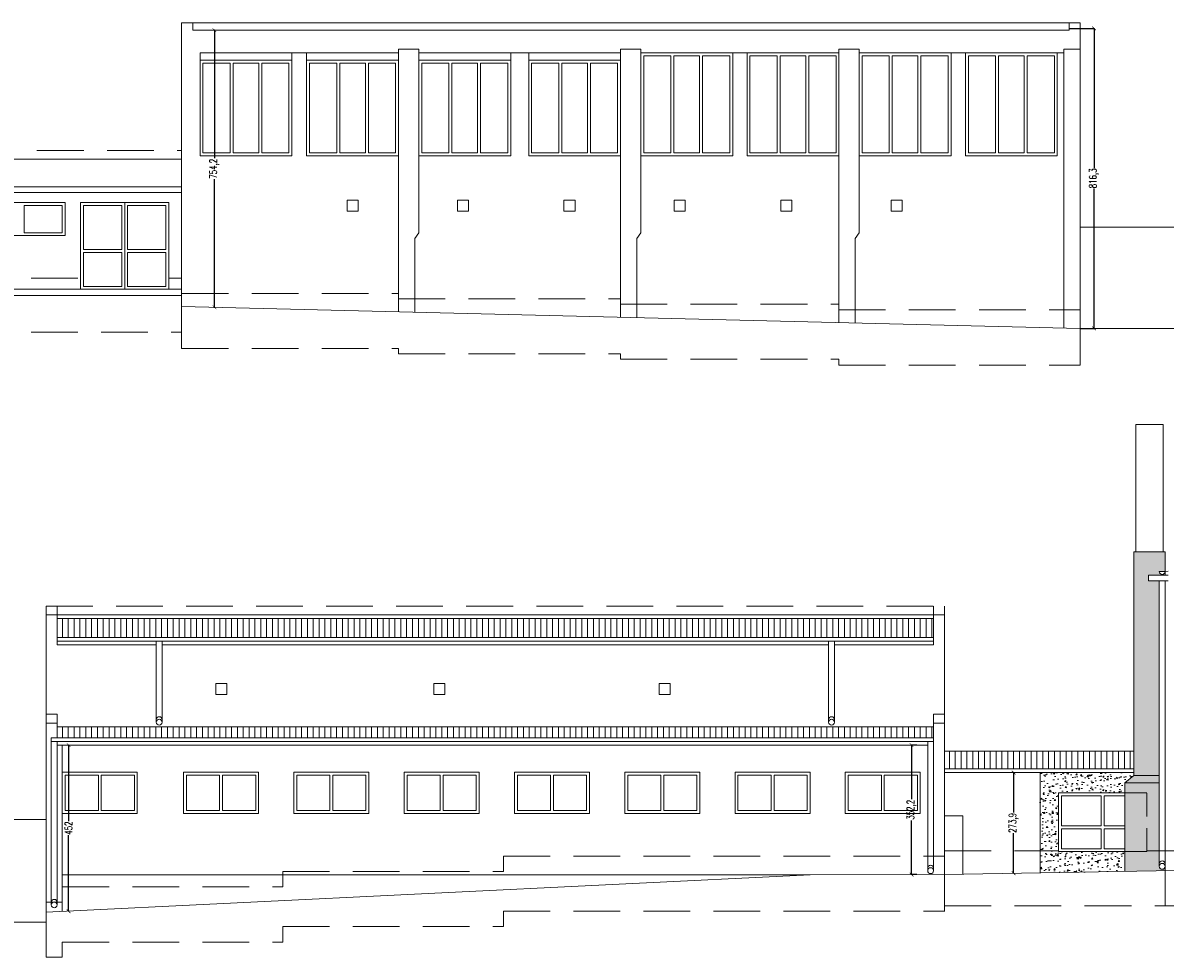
# Model space of a CAD drawing. Header units: centimetres. Extents: x -169503 to -110243, y -22061 to 11368.
# Tile 10 of 37: x -157915 to -154808, y -2358 to 184. Entities that reach past the tile are written whole.
import ezdxf

# ---------------------------------------------------------------- set-up
doc = ezdxf.new("R2010")
doc.units = ezdxf.units.CM
doc.header["$LTSCALE"] = 10
doc.linetypes.add('KRESKOWA', pattern=[19.05, 12.7, -6.35])
doc.linetypes.add('UKRYTE', pattern=[9.525, 6.35, -3.175])
doc.layers.get('0').update_dxf_attribs({"color": 250})
doc.layers.get('Defpoints').update_dxf_attribs({"color": 250})
for name, color, linetype, lineweight in [('_DOCIEPLENIE ISTN', 250, 'Continuous', 15), ('_OKNA', 250, 'Continuous', 15), ('_SC', 250, 'Continuous', 15), ('_WID', 250, 'Continuous', 15)]:
    doc.layers.add(name, color=color, linetype=linetype, lineweight=lineweight)
doc.styles.add('styl1', font='Simplex.SHX', dxfattribs={"width": 0.7})
doc.dimstyles.new('100', dxfattribs={"dimtxt": 20, "dimasz": 10, "dimexe": 1.25, "dimexo": 0, "dimtad": 0, "dimdec": 1, "dimdsep": 46, "dimlunit": 6, "dimtxsty": 'styl1', "dimblk1": 'ARCHTICK', "dimblk2": 'ARCHTICK', "dimsah": 1, "dimcen": 5, "dimclrt": 256, "dimadec": 0, "dimazin": 0, "dimtfac": 1, "dimtdec": 1, "dimtmove": 0, "dimatfit": 3, "dimldrblk": 'ARCHTICK', "dimfxl": 1.25, "dimtolj": 1, "dimtzin": 0, "dimarcsym": 0})
pattern_1 = [(50, (-15250.387, -1611.04), (36.436934, -3.187817), [3.81, -41.91]), (355, (-15250.387, -1611.04), (-7.048684, 38.211369), [3.048, -33.528117]), (100.451445, (-15247.35, -1611.306), (29.388249, 35.02355), [3.238002, -35.618049]), (46.1842, (-15250.387, -1600.88), (54.215808, -8.408466), [5.715, -62.865]), (96.635558, (-15245.87, -1601.58), (47.480827, 49.485225), [4.857005, -53.427122]), (351.18415, (-15250.39, -1600.88), (47.480827, 49.485225), [4.571993, -50.291946]), (21, (-15245.307, -1603.42), (30.322878, -20.4530396), [3.81, -41.91]), (326, (-15245.307, -1603.42), (12.360406, 36.837593), [3.048, -33.528]), (71.451445, (-15242.78, -1605.125), (42.683284, 16.384554), [3.238002, -35.617988]), (37.5, (-15250.387, -1611.04), (0.6177207, 16.9110078), [0, -33.1216, 0, -34.036, 0, -33.655]), (7.5, (-15250.387, -1611.04), (13.3639325, 20.036115), [0, -19.4056, 0, -32.3596, 0, -12.827]), (327.5, (-15261.716, -1611.04), (27.118119, -1.1457488), [0, -12.7, 0, -39.624, 0, -52.578]), (317.5, (-15266.796, -1611.04), (29.6258363, 5.0852982), [0, -16.51, 0, -26.3144, 0, -37.338])]

# ---------------------------------------------------------------- blocks, each defined once
blk = doc.blocks.new('_ARCHTICK')
at = {"color": 0, "linetype": 'ByBlock', "const_width": 0.15}
blk.add_lwpolyline([(-0.5, -0.5), (0.5, 0.5)], dxfattribs=at)
blk = doc.blocks.new('*D188')
at = {"layer": '_WID', "color": 0, "lineweight": -2}
for p, q in [((-157394.2, 164.5), (-157395.4, 164.5)), ((-157394.2, 164.5), (-157394.2, -184)), ((-157394.2, -589.7), (-157394.2, -241.2)), ((-157394.2, -589.7), (-157395.4, -589.7))]:
    blk.add_line(p, q, dxfattribs=at)
at = {"layer": 'Defpoints', "color": 0}
for p in [(-157394.2, 164.5), (-157394.2, -589.7), (-157394.2, -589.7)]:
    blk.add_point(p, dxfattribs=at)
at = {"layer": '_WID', "color": 0, "lineweight": -2, "xscale": 10, "yscale": 10, "zscale": 10}
for p, rotation in [((-157394.2, 164.5), 90), ((-157394.2, -589.7), 270)]:
    blk.add_blockref('_ARCHTICK', p, dxfattribs=dict(at, rotation=rotation))
at = {"layer": '_WID', "insert": (-157394.2, -212.6), "char_height": 20, "attachment_point": 5, "rotation": 90, "style": 'styl1'}
blk.add_mtext('\\A1;754,2', dxfattribs=at)
blk = doc.blocks.new('*D189')
at = {"layer": '_WID', "color": 0, "lineweight": -2}
for p, q in [((-155069.3, 169.5), (-155000.2, 169.5)), ((-155001.5, 169.5), (-155001.5, -211.4)), ((-155001.5, -646.8), (-155001.5, -266)), ((-155039.3, -646.8), (-155000.2, -646.8))]:
    blk.add_line(p, q, dxfattribs=at)
at = {"layer": 'Defpoints', "color": 0}
for p in [(-155069.3, 169.5), (-155001.5, 169.5), (-155039.3, -646.8)]:
    blk.add_point(p, dxfattribs=at)
at = {"layer": '_WID', "color": 0, "lineweight": -2, "xscale": 10, "yscale": 10, "zscale": 10}
for p, rotation in [((-155001.5, 169.5), 90), ((-155001.5, -646.8), 270)]:
    blk.add_blockref('_ARCHTICK', p, dxfattribs=dict(at, rotation=rotation))
at = {"layer": '_WID', "insert": (-155001.5, -238.7), "char_height": 20, "attachment_point": 5, "rotation": 90, "style": 'styl1'}
blk.add_mtext('\\A1;816,3', dxfattribs=at)
blk = doc.blocks.new('*D192')
at = {"layer": '_WID', "color": 0, "lineweight": -2}
for p, q in [((-155220.3, -1855.7), (-155221.6, -1855.7)), ((-155220.3, -1855.7), (-155220.3, -1964.4)), ((-155220.3, -2129.6), (-155220.3, -2020.9)), ((-155220.3, -2129.6), (-155221.6, -2129.6))]:
    blk.add_line(p, q, dxfattribs=at)
at = {"layer": 'Defpoints', "color": 0}
for p in [(-155220.3, -1855.7), (-155220.3, -2129.6), (-155220.3, -2129.6)]:
    blk.add_point(p, dxfattribs=at)
at = {"layer": '_WID', "color": 0, "lineweight": -2, "xscale": 10, "yscale": 10, "zscale": 10}
for p, rotation in [((-155220.3, -1855.7), 90), ((-155220.3, -2129.6), 270)]:
    blk.add_blockref('_ARCHTICK', p, dxfattribs=dict(at, rotation=rotation))
at = {"layer": '_WID', "insert": (-155220.3, -1992.6), "char_height": 20, "attachment_point": 5, "rotation": 90, "style": 'styl1'}
blk.add_mtext('\\A1;273,9', dxfattribs=at)
blk = doc.blocks.new('*D193')
at = {"layer": '_WID', "color": 0, "lineweight": -2}
for p, q in [((-155483.7, -1780.8), (-155499.2, -1780.8)), ((-155497.9, -1780.8), (-155497.9, -1928.3)), ((-155497.9, -2133), (-155497.9, -1985.6)), ((-155483.7, -2133), (-155499.2, -2133))]:
    blk.add_line(p, q, dxfattribs=at)
at = {"layer": 'Defpoints', "color": 0}
for p in [(-155497.9, -1780.8), (-155483.7, -1780.8), (-155483.7, -2133)]:
    blk.add_point(p, dxfattribs=at)
at = {"layer": '_WID', "color": 0, "lineweight": -2, "xscale": 10, "yscale": 10, "zscale": 10}
for p, rotation in [((-155497.9, -1780.8), 90), ((-155497.9, -2133), 270)]:
    blk.add_blockref('_ARCHTICK', p, dxfattribs=dict(at, rotation=rotation))
at = {"layer": '_WID', "insert": (-155497.9, -1956.9), "char_height": 20, "attachment_point": 5, "rotation": 90, "style": 'styl1'}
blk.add_mtext('\\A1;352,2', dxfattribs=at)
blk = doc.blocks.new('*D194')
at = {"layer": '_WID', "color": 0, "lineweight": -2}
for p, q in [((-157790.9, -1780.8), (-157792.2, -1780.8)), ((-157790.9, -1780.8), (-157790.9, -1988.2)), ((-157790.9, -2232.8), (-157790.9, -2025.5)), ((-157790.9, -2232.8), (-157792.2, -2232.8))]:
    blk.add_line(p, q, dxfattribs=at)
at = {"layer": 'Defpoints', "color": 0}
for p in [(-157790.9, -1780.8), (-157790.9, -2232.8), (-157790.9, -2232.8)]:
    blk.add_point(p, dxfattribs=at)
at = {"layer": '_WID', "color": 0, "lineweight": -2, "xscale": 10, "yscale": 10, "zscale": 10}
for p, rotation in [((-157790.9, -1780.8), 90), ((-157790.9, -2232.8), 270)]:
    blk.add_blockref('_ARCHTICK', p, dxfattribs=dict(at, rotation=rotation))
at = {"layer": '_WID', "insert": (-157790.9, -2006.8), "char_height": 20, "attachment_point": 5, "rotation": 90, "style": 'styl1'}
blk.add_mtext('\\A1;452', dxfattribs=at)

msp = doc.modelspace()

# ---------------------------------------------------------------- hatches: boundary and pattern name
at = {"layer": '_DOCIEPLENIE ISTN'}
h = msp.add_hatch(dxfattribs=at)
h.set_pattern_fill('AR-CONC', color=256, scale=0.2)
h.set_pattern_definition(pattern_1)
h.paths.add_polyline_path([(-154807.97, -1254.59), (-154892.97, -1254.59), (-154892.97, -1863.58), (-154823.97, -1863.58), (-154823.97, -1333.58), (-154852.97, -1333.58), (-154852.97, -1318.58), (-154815.97, -1316.58, -0.4142136), (-154823.97, -1308.58), (-154807.97, -1308.58)])
h.paths.add_polyline_path([(-154823.97, -1863.58), (-154892.97, -1863.58), (-154917.97, -1883.58), (-154823.97, -1883.58)])
h.paths.add_polyline_path([(-154823.97, -1883.58), (-154917.97, -1883.58), (-154917.97, -1910.71), (-154857.97, -1910.71), (-154857.97, -2070.71), (-154917.97, -2070.71), (-154917.97, -2124.33), (-154832.18, -2122.84), (-154807.97, -2122.74), (-154807.97, -2110.69, -1), (-154823.97, -2110.69)])
h.paths.add_polyline_path([(-154857.97, -1910.71), (-154917.97, -1910.71), (-154917.97, -2070.71), (-154857.97, -2070.71)], flags=17)
h = msp.add_hatch(dxfattribs=at)
h.set_pattern_fill('AR-CONC', color=256, scale=0.2)
h.set_pattern_definition(pattern_1)
h.paths.add_polyline_path([(-154892.97, -1863.58), (-154892.97, -1855.71), (-155147.97, -1855.71), (-155147.97, -2128.32), (-154917.97, -2124.33), (-154917.97, -2070.71), (-155097.97, -2070.71), (-155097.97, -1910.71), (-154917.97, -1910.71), (-154917.97, -1883.58)])
at = {"layer": '_OKNA'}
h = msp.add_hatch(dxfattribs=at)
h.set_pattern_fill('ANSI31', color=256, scale=5, angle=45)
h.set_pattern_definition([(90, (-15250.387, -1611.04), (-15.875, 3e-15), [])])
h.paths.add_polyline_path([(-155437.97, -1436.58), (-157821.97, -1436.58), (-157821.97, -1487.88), (-155437.97, -1487.88)])
h.paths.add_polyline_path([(-155437.97, -1730.84), (-157821.97, -1730.84), (-157821.97, -1760.84), (-155437.97, -1760.84)])
h.paths.add_polyline_path([(-154892.97, -1797.58), (-155407.97, -1797.58), (-155407.97, -1845.71), (-154892.97, -1845.71)])

# ---------------------------------------------------------------- linework, layer by layer
msp.add_line((-157638.33, -540.54), (-157638.33, -304.54), dxfattribs=at)
for points in [[(-156226.33, -169.52), (-156152.33, -169.52), (-156152.33, 94.48), (-156226.33, 94.48)], [(-156144.33, -169.52), (-156074.33, -169.52), (-156074.33, 94.48), (-156144.33, 94.48)], [(-156066.33, -169.52), (-155992.33, -169.52), (-155992.33, 94.48), (-156066.33, 94.48)], [(-155937.33, -169.52), (-155863.33, -169.52), (-155863.33, 94.48), (-155937.33, 94.48)], [(-155855.33, -169.52), (-155785.33, -169.52), (-155785.33, 94.48), (-155855.33, 94.48)], [(-155777.33, -169.52), (-155703.33, -169.52), (-155703.33, 94.48), (-155777.33, 94.48)], [(-155632.33, -169.52), (-155558.33, -169.52), (-155558.33, 94.48), (-155632.33, 94.48)], [(-155550.33, -169.52), (-155480.33, -169.52), (-155480.33, 94.48), (-155550.33, 94.48)], [(-155472.33, -169.52), (-155398.33, -169.52), (-155398.33, 94.48), (-155472.33, 94.48)], [(-155343.33, -169.52), (-155269.33, -169.52), (-155269.33, 94.48), (-155343.33, 94.48)], [(-155261.33, -169.52), (-155191.33, -169.52), (-155191.33, 94.48), (-155261.33, 94.48)], [(-155183.33, -169.52), (-155109.33, -169.52), (-155109.33, 94.48), (-155183.33, 94.48)], [(-157425.33, -169.52), (-157351.33, -169.52), (-157351.33, 74.48), (-157425.33, 74.48)], [(-157343.33, -169.52), (-157273.33, -169.52), (-157273.33, 74.48), (-157343.33, 74.48)], [(-157265.33, -169.52), (-157191.33, -169.52), (-157191.33, 74.48), (-157265.33, 74.48)], [(-157135.33, -169.52), (-157061.33, -169.52), (-157061.33, 74.48), (-157135.33, 74.48)], [(-157053.33, -169.52), (-156983.33, -169.52), (-156983.33, 74.48), (-157053.33, 74.48)], [(-156975.33, -169.52), (-156901.33, -169.52), (-156901.33, 74.48), (-156975.33, 74.48)], [(-156830.33, -169.52), (-156756.33, -169.52), (-156756.33, 74.48), (-156830.33, 74.48)], [(-156748.33, -169.52), (-156678.33, -169.52), (-156678.33, 74.48), (-156748.33, 74.48)], [(-156670.33, -169.52), (-156596.33, -169.52), (-156596.33, 74.48), (-156670.33, 74.48)], [(-156531.33, -169.52), (-156457.33, -169.52), (-156457.33, 74.48), (-156531.33, 74.48)], [(-156449.33, -169.52), (-156379.33, -169.52), (-156379.33, 74.48), (-156449.33, 74.48)], [(-156371.33, -169.52), (-156297.33, -169.52), (-156297.33, 74.48), (-156371.33, 74.48)], [(-157808.33, -386.54), (-157911.33, -386.54), (-157911.33, -312.54), (-157808.33, -312.54)], [(-157750.33, -432.54), (-157646.33, -432.54), (-157646.33, -312.54), (-157750.33, -312.54)], [(-157630.33, -432.54), (-157526.33, -432.54), (-157526.33, -312.54), (-157630.33, -312.54)], [(-157750.33, -440.54), (-157646.33, -440.54), (-157646.33, -532.54), (-157750.33, -532.54)], [(-157630.33, -440.54), (-157526.33, -440.54), (-157526.33, -532.54), (-157630.33, -532.54)], [(-157799.97, -1958.84), (-157709.97, -1958.84), (-157709.97, -1862.84), (-157799.97, -1862.84)], [(-157611.97, -1958.84), (-157701.97, -1958.84), (-157701.97, -1862.84), (-157611.97, -1862.84)], [(-157469.97, -1958.84), (-157379.97, -1958.84), (-157379.97, -1862.84), (-157469.97, -1862.84)], [(-157281.97, -1958.84), (-157371.97, -1958.84), (-157371.97, -1862.84), (-157281.97, -1862.84)], [(-157169.97, -1958.84), (-157079.97, -1958.84), (-157079.97, -1862.84), (-157169.97, -1862.84)], [(-156981.97, -1958.84), (-157071.97, -1958.84), (-157071.97, -1862.84), (-156981.97, -1862.84)], [(-156869.97, -1958.84), (-156779.97, -1958.84), (-156779.97, -1862.84), (-156869.97, -1862.84)], [(-156681.97, -1958.84), (-156771.97, -1958.84), (-156771.97, -1862.84), (-156681.97, -1862.84)], [(-156569.97, -1958.84), (-156479.97, -1958.84), (-156479.97, -1862.84), (-156569.97, -1862.84)], [(-156381.97, -1958.84), (-156471.97, -1958.84), (-156471.97, -1862.84), (-156381.97, -1862.84)], [(-156269.97, -1958.84), (-156179.97, -1958.84), (-156179.97, -1862.84), (-156269.97, -1862.84)], [(-156081.97, -1958.84), (-156171.97, -1958.84), (-156171.97, -1862.84), (-156081.97, -1862.84)], [(-155969.97, -1958.84), (-155879.97, -1958.84), (-155879.97, -1862.84), (-155969.97, -1862.84)], [(-155781.97, -1958.84), (-155871.97, -1958.84), (-155871.97, -1862.84), (-155781.97, -1862.84)], [(-155669.97, -1958.84), (-155579.97, -1958.84), (-155579.97, -1862.84), (-155669.97, -1862.84)], [(-155481.97, -1958.84), (-155571.97, -1958.84), (-155571.97, -1862.84), (-155481.97, -1862.84)], [(-155089.97, -2000.71), (-154981.97, -2000.71), (-154981.97, -1918.71), (-155089.97, -1918.71)], [(-155089.97, -2062.71), (-154981.97, -2062.71), (-154981.97, -2008.71), (-155089.97, -2008.71)]]:
    msp.add_lwpolyline(points, close=True, dxfattribs=at)
for points in [[(-154917.97, -2000.71), (-154973.97, -2000.71), (-154973.97, -1918.71), (-154917.97, -1918.71)], [(-154917.97, -2062.71), (-154973.97, -2062.71), (-154973.97, -2008.71), (-154917.97, -2008.71)]]:
    msp.add_lwpolyline(points, dxfattribs=at)
at = {"layer": '_SC'}
for p, q in [((-158083.33, -557.54), (-157483.33, -557.54)), ((-157483.33, -557.54), (-157483.33, -587.54)), ((-155039.33, -646.8), (-157483.33, -587.54)), ((-155039.33, -646.8), (-154529.33, -646.8)), ((-157851.97, -2235.83), (-155773.97, -2133.84)), ((-155773.97, -2133.84), (-155407.97, -2132.84)), ((-155407.97, -2132.84), (-154832.18, -2122.84)), ((-154832.18, -2122.84), (-154058.97, -2119.58)), ((-157851.97, -2235.83), (-157851.97, -2262.84)), ((-157851.97, -2262.84), (-158361.97, -2262.84))]:
    msp.add_line(p, q, dxfattribs=at)
at = {"layer": '_WID'}
for p, q in [((-155039.33, 184.46), (-157483.33, 184.46)), ((-157483.33, -587.54), (-157483.33, 184.46)), ((-157453.33, 184.46), (-157453.33, 174.46)), ((-157453.33, 174.46), (-157453.33, 164.46)), ((-155069.33, 164.46), (-157453.33, 164.46)), ((-155069.33, 174.46), (-155069.33, 184.46)), ((-155069.33, 164.46), (-155069.33, 174.46)), ((-155039.33, 112.48), (-155039.33, 184.46)), ((-157483.33, 137.46), (-157483.33, -587.54)), ((-157433.33, 102.48), (-156893.33, 102.48)), ((-157433.33, 82.48), (-157433.33, 102.48)), ((-157183.33, 82.48), (-157183.33, 102.48)), ((-157143.33, 82.48), (-157143.33, 102.48)), ((-156838.33, 102.48), (-156289.33, 102.48)), ((-156838.33, 82.48), (-156838.33, 102.48)), ((-156588.33, 82.48), (-156588.33, 102.48)), ((-156539.33, 82.48), (-156539.33, 102.48)), ((-156234.33, 102.48), (-155695.33, 102.48)), ((-155984.33, 102.48), (-155984.33, 102.48)), ((-155945.33, 102.48), (-155945.33, 102.48)), ((-155640.33, 102.48), (-155083.33, 102.48)), ((-155390.33, 102.48), (-155390.33, 102.48)), ((-155351.33, 102.48), (-155351.33, 102.48)), ((-156838.33, 82.48), (-156798.44, 82.48)), ((-158067.33, -186.54), (-157483.33, -186.54)), ((-158083.33, -261.54), (-157483.33, -261.54)), ((-158083.33, -277.54), (-157483.33, -277.54)), ((-156838.33, -258.51), (-156838.33, -387.29)), ((-157003.33, -298.13), (-157033.33, -298.13)), ((-157033.33, -298.13), (-157033.33, -328.13)), ((-157003.33, -328.13), (-157003.33, -298.13)), ((-156703.33, -298.13), (-156733.33, -298.13)), ((-156733.33, -298.13), (-156733.33, -328.13)), ((-156703.33, -328.13), (-156703.33, -298.13)), ((-156413.33, -298.13), (-156443.33, -298.13)), ((-156443.33, -298.13), (-156443.33, -328.13)), ((-156413.33, -328.13), (-156413.33, -298.13)), ((-156113.33, -298.13), (-156143.33, -298.13)), ((-156143.33, -298.13), (-156143.33, -328.13)), ((-156113.33, -328.13), (-156113.33, -298.13)), ((-155823.33, -298.13), (-155853.33, -298.13)), ((-155853.33, -298.13), (-155853.33, -328.13)), ((-155823.33, -328.13), (-155823.33, -298.13)), ((-155523.33, -298.13), (-155553.33, -298.13)), ((-155553.33, -298.13), (-155553.33, -328.13)), ((-155523.33, -328.13), (-155523.33, -298.13)), ((-157033.33, -328.13), (-157003.33, -328.13)), ((-156733.33, -328.13), (-156703.33, -328.13)), ((-156443.33, -328.13), (-156413.33, -328.13)), ((-156143.33, -328.13), (-156113.33, -328.13)), ((-155853.33, -328.13), (-155823.33, -328.13)), ((-155553.33, -328.13), (-155523.33, -328.13)), ((-155039.33, -371.8), (-154509.33, -371.8)), ((-158083.33, -540.54), (-157483.33, -540.54)), ((-154887.97, -908.58), (-154812.97, -908.58)), ((-154887.97, -1254.59), (-154887.97, -908.58)), ((-154812.97, -1254.59), (-154812.97, -908.58)), ((-154892.97, -1863.58), (-154892.97, -1254.59)), ((-154807.97, -1254.59), (-154892.97, -1254.59)), ((-154807.97, -1318.58), (-154807.97, -1254.59)), ((-154852.97, -1333.58), (-154852.97, -1318.58)), ((-154799.76, -1318.58), (-154852.97, -1318.58)), ((-154852.97, -1333.58), (-154799.76, -1333.58)), ((-154852.97, -1333.58), (-154799.76, -1333.58)), ((-154823.97, -1308.58), (-154807.97, -1308.58)), ((-154823.97, -1333.58), (-154823.97, -2110.69)), ((-154807.97, -1308.58), (-154799.76, -1307.62)), ((-154807.97, -1333.58), (-154807.97, -2122.74)), ((-157851.97, -2235.83), (-157851.97, -1426.58)), ((-157851.97, -1426.58), (-155407.97, -1426.58)), ((-157821.97, -1497.88), (-157821.97, -1426.58)), ((-155437.97, -1426.58), (-155437.97, -1497.88)), ((-155407.97, -1426.58), (-155407.97, -2132.84)), ((-157821.97, -1436.58), (-155437.97, -1436.58)), ((-157821.97, -1487.88), (-155437.97, -1487.88)), ((-157821.97, -1497.88), (-155437.97, -1497.88)), ((-157821.97, -1507.88), (-157821.97, -1497.88)), ((-157821.97, -1507.88), (-157552.43, -1507.88)), ((-157552.43, -1497.88), (-157552.43, -1718.62)), ((-157536.43, -1497.88), (-157536.43, -1718.62)), ((-157536.43, -1507.88), (-155723.51, -1507.88)), ((-155723.51, -1497.88), (-155723.51, -1718.62)), ((-155707.51, -1497.88), (-155707.51, -1718.62)), ((-155707.51, -1507.88), (-155437.97, -1507.88)), ((-155437.97, -1497.88), (-155437.97, -1507.88)), ((-157390.59, -1612.84), (-157360.59, -1612.84)), ((-157390.59, -1642.84), (-157390.59, -1612.84)), ((-157360.59, -1612.84), (-157360.59, -1642.84)), ((-156797, -1612.84), (-156767, -1612.84)), ((-156797, -1642.84), (-156797, -1612.84)), ((-156767, -1612.84), (-156767, -1642.84)), ((-156184.17, -1612.84), (-156154.17, -1612.84)), ((-156184.17, -1642.84), (-156184.17, -1612.84)), ((-156154.17, -1612.84), (-156154.17, -1642.84)), ((-157360.59, -1642.84), (-157390.59, -1642.84)), ((-156767, -1642.84), (-156797, -1642.84)), ((-156154.17, -1642.84), (-156184.17, -1642.84)), ((-157851.97, -1720.84), (-157821.97, -1720.84)), ((-157821.97, -1760.84), (-157821.97, -1720.84)), ((-157821.97, -1730.84), (-155437.97, -1730.84)), ((-155437.97, -1720.84), (-155407.97, -1720.84)), ((-155437.97, -1720.84), (-155437.97, -1770.84)), ((-157837.97, -1760.84), (-155437.97, -1760.84)), ((-157837.97, -1760.84), (-157837.97, -2215.61)), ((-155437.97, -1770.84), (-157837.97, -1770.84)), ((-157837.97, -1770.84), (-155437.97, -1770.84)), ((-157821.97, -1780.84), (-157821.97, -1770.84)), ((-155453.97, -1770.84), (-155453.97, -2122.57)), ((-155437.97, -1770.84), (-155437.97, -1780.84)), ((-157821.97, -1780.84), (-155453.97, -1780.84)), ((-157821.97, -1780.84), (-157821.97, -2215.61)), ((-157807.97, -2233.67), (-157807.97, -1780.84)), ((-155977.97, -1780.84), (-156269.65, -1780.84)), ((-155437.97, -1780.84), (-155437.97, -2122.57)), ((-155407.97, -1797.58), (-154892.97, -1797.58)), ((-155407.97, -1845.71), (-154892.97, -1845.71)), ((-155407.97, -1845.71), (-154892.97, -1845.71)), ((-155407.97, -1855.71), (-154892.97, -1855.71)), ((-155147.97, -2128.32), (-155147.97, -1855.71)), ((-154917.97, -1883.58), (-154892.97, -1863.58)), ((-154823.97, -1863.58), (-154892.97, -1863.58)), ((-154823.97, -1883.58), (-154917.97, -1883.58)), ((-154917.97, -2124.33), (-154917.97, -1883.58)), ((-157851.97, -1982.84), (-158381.97, -1982.84)), ((-155407.97, -1972.84), (-155357.97, -1972.84)), ((-155357.97, -1972.84), (-155357.97, -2131.97)), ((-155773.97, -2133.84), (-157807.97, -2133.84))]:
    msp.add_line(p, q, dxfattribs=at)
at = {"layer": '_WID', "linetype": 'KRESKOWA'}
for p, q in [((-158067.33, -162.54), (-157483.33, -162.54)), ((-158083.33, -510.54), (-157758.33, -510.54)), ((-157518.33, -510.54), (-157483.33, -510.54)), ((-157483.33, -552.04), (-156893.33, -552.04)), ((-157483.33, -587.54), (-157483.33, -702.04)), ((-156893.33, -566.49), (-156289.33, -566.49)), ((-156289.33, -580.89), (-155695.33, -580.89)), ((-155695.33, -596.8), (-155039.33, -596.8)), ((-155039.33, -646.8), (-155039.33, -746.8)), ((-158083.33, -657.54), (-157483.33, -657.54)), ((-157483.33, -702.04), (-156893.33, -702.04)), ((-156893.33, -702.04), (-156893.33, -716.49)), ((-156893.33, -716.49), (-156289.33, -716.49)), ((-156289.33, -716.49), (-156289.33, -730.89)), ((-156289.33, -730.89), (-155695.33, -730.89)), ((-155695.33, -730.89), (-155695.33, -746.8)), ((-155695.33, -746.8), (-155039.33, -746.8)), ((-157851.97, -1402.58), (-155407.97, -1402.58)), ((-157851.97, -1426.58), (-157851.97, -1402.58)), ((-157821.97, -1426.58), (-157821.97, -1402.58)), ((-155437.97, -1426.58), (-155437.97, -1402.58)), ((-155407.97, -1426.58), (-155407.97, -1402.58)), ((-157851.97, -1696.84), (-157821.97, -1696.84)), ((-157851.97, -1720.84), (-157851.97, -1696.84)), ((-157821.97, -1720.84), (-157821.97, -1696.84)), ((-155437.97, -1696.84), (-155407.97, -1696.84)), ((-155437.97, -1720.84), (-155437.97, -1696.84)), ((-155407.97, -1720.84), (-155407.97, -1696.84)), ((-155407.97, -2068.58), (-155097.97, -2068.58)), ((-154857.97, -2068.58), (-154058.97, -2068.58)), ((-156607.97, -2082.84), (-155407.7, -2082.84)), ((-156607.97, -2082.84), (-156607.97, -2124.84)), ((-157207.97, -2124.84), (-156607.97, -2124.84)), ((-157207.97, -2124.84), (-157207.97, -2166.84)), ((-155407.97, -2132.84), (-155407.97, -2232.84)), ((-154807.97, -2122.74), (-154807.97, -2218.58)), ((-157807.97, -2166.84), (-157207.97, -2166.84)), ((-157851.97, -2207.84), (-157807.97, -2207.84)), ((-156607.97, -2232.84), (-155407.7, -2232.84)), ((-156607.97, -2232.84), (-156607.97, -2274.84)), ((-155407.97, -2218.58), (-154771.97, -2218.58)), ((-157851.97, -2262.84), (-157851.97, -2357.84)), ((-157207.97, -2274.84), (-157207.97, -2316.84)), ((-157207.97, -2274.84), (-156607.97, -2274.84)), ((-157807.97, -2357.84), (-157807.97, -2316.84)), ((-157807.97, -2316.84), (-157207.97, -2316.84)), ((-157851.97, -2357.84), (-157807.97, -2357.84))]:
    msp.add_line(p, q, dxfattribs=at)
at = {"layer": '_WID'}
for points in [[(-156893.33, -602.04), (-156893.33, 112.48), (-156838.33, 112.48), (-156838.33, -387.29), (-156849.33, -402.42), (-156849.33, -603.13)], [(-156289.33, -616.49), (-156289.33, 112.48), (-156234.33, 112.48), (-156234.33, -387.29), (-156245.33, -402.42), (-156245.33, -617.55)], [(-155695.33, -630.89), (-155695.33, 112.48), (-155640.33, 112.48), (-155640.33, -387.29), (-155651.33, -402.42), (-155651.33, -631.96)], [(-155083.33, -645.73), (-155083.33, 112.48), (-155039.33, 112.48), (-155039.33, -646.8)], [(-157758.33, -540.54), (-157758.33, -304.54), (-157518.33, -304.54), (-157518.33, -540.54)], [(-154917.97, -1910.71), (-155097.97, -1910.71), (-155097.97, -2070.71), (-154917.97, -2070.71)]]:
    msp.add_lwpolyline(points, dxfattribs=at)
for points in [[(-156234.33, -177.52), (-155984.33, -177.52), (-155984.33, 102.48), (-156234.33, 102.48)], [(-155945.33, -177.52), (-155695.33, -177.52), (-155695.33, 102.48), (-155945.33, 102.48)], [(-155640.33, -177.52), (-155390.33, -177.52), (-155390.33, 102.48), (-155640.33, 102.48)], [(-155351.33, -177.52), (-155101.33, -177.52), (-155101.33, 102.48), (-155351.33, 102.48)], [(-157433.33, -177.52), (-157183.33, -177.52), (-157183.33, 82.48), (-157433.33, 82.48)], [(-157143.33, -177.52), (-156893.33, -177.52), (-156893.33, 82.48), (-157143.33, 82.48)], [(-156838.33, -177.52), (-156588.33, -177.52), (-156588.33, 82.48), (-156838.33, 82.48)], [(-156539.33, -177.52), (-156289.33, -177.52), (-156289.33, 82.48), (-156539.33, 82.48)], [(-158030.33, -304.54), (-157800.33, -304.54), (-157800.33, -394.54), (-158030.33, -394.54)], [(-157807.97, -1966.84), (-157603.97, -1966.84), (-157603.97, -1854.84), (-157807.97, -1854.84)], [(-157477.97, -1966.84), (-157273.97, -1966.84), (-157273.97, -1854.84), (-157477.97, -1854.84)], [(-157177.97, -1966.84), (-156973.97, -1966.84), (-156973.97, -1854.84), (-157177.97, -1854.84)], [(-156877.97, -1966.84), (-156673.97, -1966.84), (-156673.97, -1854.84), (-156877.97, -1854.84)], [(-156577.97, -1966.84), (-156373.97, -1966.84), (-156373.97, -1854.84), (-156577.97, -1854.84)], [(-156277.97, -1966.84), (-156073.97, -1966.84), (-156073.97, -1854.84), (-156277.97, -1854.84)], [(-155977.97, -1966.84), (-155773.97, -1966.84), (-155773.97, -1854.84), (-155977.97, -1854.84)], [(-155677.97, -1966.84), (-155473.97, -1966.84), (-155473.97, -1854.84), (-155677.97, -1854.84)]]:
    msp.add_lwpolyline(points, close=True, dxfattribs=at)
at = {"layer": '_WID', "linetype": 'UKRYTE'}
msp.add_lwpolyline([(-154917.97, -2070.71), (-154857.97, -2070.71), (-154857.97, -1910.71), (-154917.97, -1910.71)], dxfattribs=at)
at = {"layer": '_WID'}
for centre in [(-157544.43, -1718.62), (-155715.51, -1718.62), (-154815.97, -2110.69), (-155445.97, -2122.57), (-157829.97, -2215.61)]:
    msp.add_circle(centre, 8, dxfattribs=at)
for centre, start, end in [((-154815.97, -1308.58), 180, 0), ((-157544.43, -1711.66), 0, 180), ((-155715.51, -1711.66), 0, 180), ((-155445.97, -2115.62), 0, 180), ((-154815.97, -2103.73), 0, 180), ((-157829.97, -2208.66), 0, 180)]:
    msp.add_arc(centre, 8, start, end, dxfattribs=at)

# ---------------------------------------------------------------- dimensions: what is measured, and where the dimension line sits
for base, p1, p2, picture, middle in [((-157394.15, -589.7), (-157394.15, 164.46), (-157394.15, -589.7), '*D188', (-157394.15, -212.62)), ((-155001.48, 169.46), (-155039.33, -646.8), (-155069.33, 169.46), '*D189', (-155001.48, -238.67)), ((-157790.92, -2232.84), (-157790.92, -1780.84), (-157790.92, -2232.84), '*D194', (-157790.92, -2006.84)), ((-155497.94, -1780.84), (-155483.74, -2133.05), (-155483.74, -1780.84), '*D193', (-155497.94, -1956.94)), ((-155220.34, -2129.58), (-155220.34, -1855.71), (-155220.34, -2129.58), '*D192', (-155220.34, -1992.65))]:
    dim = msp.add_linear_dim(base=base, p1=p1, p2=p2, angle=90, dimstyle='100', dxfattribs=at)
    dim.commit()
    dim.dimension.update_dxf_attribs({"geometry": picture, "text_midpoint": middle})

doc.saveas('drawing.dxf')
